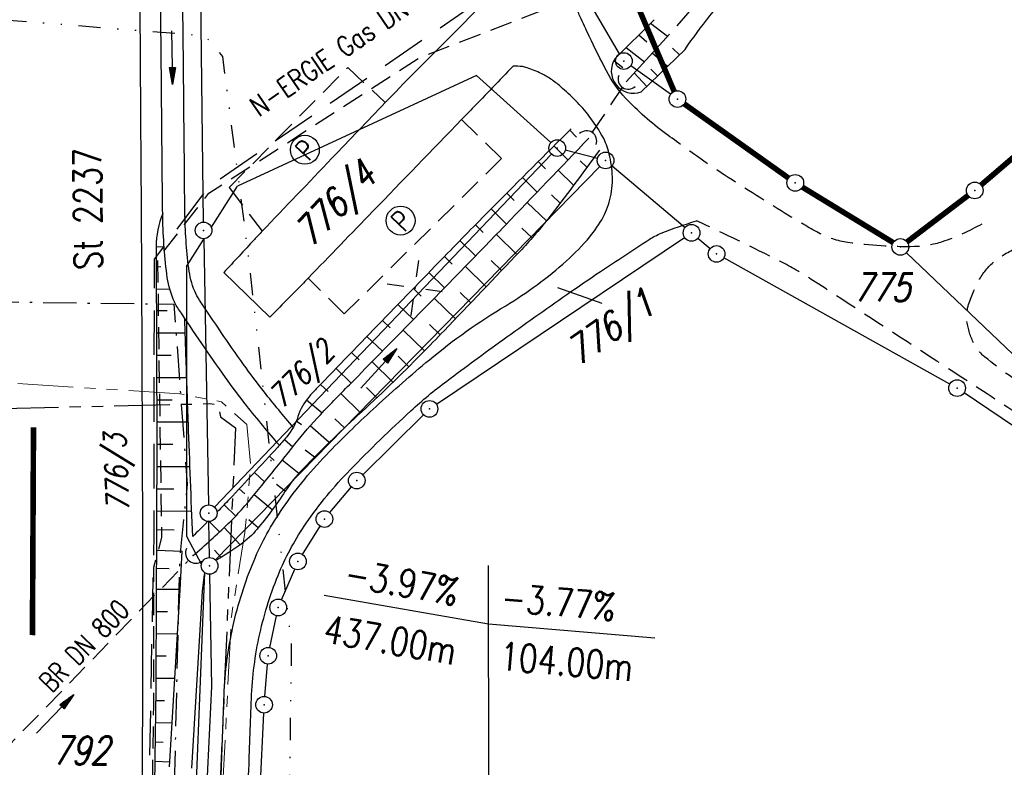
# Model space of a CAD drawing. Extents: x 0 to 1135, y 0 to 594.
# Tile 71 of 153: x 628 to 717, y 420 to 487. Entities that reach past the tile are written whole.
import ezdxf
from ezdxf.enums import TextEntityAlignment as Align

# ---------------------------------------------------------------- set-up
doc = ezdxf.new("R2010")
doc.units = 0
doc.header["$LTSCALE"] = 2
doc.header["$MEASUREMENT"] = 0
for name, pattern in [('AUSGEZOGEN', [0]), ('BAB-FM2', [2.6, 1.5, -0.5, 0.1, -0.5]), ('GEMARKBAB', [3.7, 2, -0.5, 0.1, -0.5, 0.1, -0.5]), ('GESTRICH-X2', [1.5, 1, -0.5]), ('GESTRICHELTX4', [3, 2, -1]), ('GETRENNTX3', [3.25, 1, -0.75, 0, -0.75, 0, -0.75]), ('PHANTOMX2', [5, 2.5, -0.5, 0.5, -0.5, 0.5, -0.5])]:
    doc.linetypes.add(name, pattern=pattern)
doc.layers.get('0').update_dxf_attribs({"color": 8, "linetype": 'AUSGEZOGEN'})
for name, color, linetype in [('BAB_FM', 8, 'BAB-FM2'), ('BOESCHG', 8, 'AUSGEZOGEN'), ('DURCHL', 200, 'GESTRICH-X2'), ('FBRTOP', 8, 'AUSGEZOGEN'), ('FLSTNR', 8, 'AUSGEZOGEN'), ('GASLTG', 8, 'GESTRICHELTX4'), ('GEMARKGRZ', 8, 'GEMARKBAB'), ('GRABEN', 8, 'AUSGEZOGEN'), ('GRENZL', 8, 'AUSGEZOGEN'), ('GRENZL-BAB', 7, 'AUSGEZOGEN'), ('GRENZP', 8, 'AUSGEZOGEN'), ('GRENZP-BAB', 7, 'AUSGEZOGEN'), ('Lichtwellenleiter COLT', 8, 'PHANTOMX2'), ('Lichtwellenleiter GLH', 8, 'PHANTOMX2'), ('MULDE', 8, 'AUSGEZOGEN'), ('NETZ', 250, 'AUSGEZOGEN'), ('NZ', 8, 'AUSGEZOGEN'), ('PFEIL', 200, 'CONTINUOUS'), ('PFEILTOP', 8, 'AUSGEZOGEN'), ('SCHRIFT', 8, 'AUSGEZOGEN'), ('SCHSYMBOL', 200, 'AUSGEZOGEN'), ('STRASSE', 8, 'AUSGEZOGEN'), ('STROMLTG', 8, 'AUSGEZOGEN'), ('Telekom', 8, 'GETRENNTX3'), ('WEG', 8, 'GESTRICH-X2')]:
    doc.layers.add(name, color=color, linetype=linetype)
doc.styles.add('ROMANS', font='romans.shx', dxfattribs={"width": 0.8})

# ---------------------------------------------------------------- blocks, each defined once
blk = doc.blocks.new('IKR')
at = {"color": 0}
for p, q in [((0, 1), (0, 2.5)), ((-2.5, 0), (-1, 0)), ((1, 0), (2.5, 0)), ((0, -2.5), (0, -1))]:
    blk.add_line(p, q, dxfattribs=at)
blk.add_circle((0, 0), 0.05, dxfattribs=at)
blk.add_point((0, 0), dxfattribs=at)
blk = doc.blocks.new('GST')
at = {"color": 0}
blk.add_circle((0, 0), 0.75, dxfattribs=at)
blk.add_point((0, 0), dxfattribs=at)
blk = doc.blocks.new('DL')
at = {"color": 0}
blk.add_arc((-0.311, 0.025), 0.91, 282.5363, 77.4637, dxfattribs=at)
blk.add_point((0.597, 0.003), dxfattribs=at)
blk = doc.blocks.new('40')
at = {"color": 0}
blk.add_arc((0.025, 0.311), 0.91, 192.5363, 347.4637, dxfattribs=at)
blk.add_point((0, 0), dxfattribs=at)
blk = doc.blocks.new('PFEIL2')
at = {"color": 0}
for p, q in [((0.88, 0.002), (-2.401, -0.012)), ((0.881, -0.271), (0.879, 0.276)), ((0.879, 0.276), (2.429, 0.009)), ((0.911, 0.27), (0.879, 0.265)), ((0.965, 0.261), (0.879, 0.246)), ((1.019, 0.252), (0.879, 0.228)), ((1.073, 0.242), (0.879, 0.209)), ((1.127, 0.233), (0.879, 0.191)), ((1.181, 0.224), (0.879, 0.172)), ((1.235, 0.214), (0.879, 0.154)), ((1.289, 0.205), (0.879, 0.135)), ((1.343, 0.196), (0.879, 0.117)), ((1.397, 0.187), (0.879, 0.098)), ((1.451, 0.177), (0.879, 0.08)), ((1.505, 0.168), (0.879, 0.061)), ((1.559, 0.159), (0.88, 0.043)), ((1.613, 0.149), (0.88, 0.024)), ((1.668, 0.14), (0.88, 0.006)), ((1.722, 0.131), (0.88, -0.013)), ((1.776, 0.121), (0.88, -0.031)), ((1.83, 0.112), (0.88, -0.05)), ((1.884, 0.103), (0.88, -0.068)), ((1.938, 0.094), (0.88, -0.087)), ((1.992, 0.084), (0.88, -0.105)), ((2.046, 0.075), (0.88, -0.124)), ((2.1, 0.066), (0.88, -0.142)), ((2.154, 0.056), (0.88, -0.161)), ((2.208, 0.047), (0.88, -0.179)), ((2.262, 0.038), (0.881, -0.198)), ((2.316, 0.029), (0.881, -0.216)), ((2.37, 0.019), (0.881, -0.235)), ((2.424, 0.01), (0.881, -0.253)), ((2.429, 0.009), (0.881, -0.271))]:
    blk.add_line(p, q, dxfattribs=at)

msp = doc.modelspace()

# ---------------------------------------------------------------- linework, layer by layer
at = {"layer": 'BAB_FM', "flags": 128}
msp.add_lwpolyline([(268.568, 373.689), (318.248, 377.79), (333.618, 386.056), (364.449, 414.987), (395.485, 440.913), (416.977, 453.679), (444.507, 460.082), (480.669, 463.655), (527.594, 464.983), (551.45, 463.51), (597.668, 459.069), (604.655, 462.09), (641.91, 461.599), (643.092, 445.425), (642.402, 438.442), (641.673, 407.253), (640.526, 370.812), (688.604, 365.583), (738.597, 361.933), (788.6, 361.145), (865.703, 361.644)], dxfattribs=at)
msp.add_lwpolyline([(268.568, 373.689), (318.248, 377.79), (333.618, 386.056), (364.449, 414.987), (395.485, 440.913), (416.977, 453.679), (444.507, 460.082), (480.669, 463.655), (527.594, 464.983), (551.45, 463.51), (597.668, 459.069), (604.655, 462.09), (641.91, 461.599), (643.092, 445.425), (642.402, 438.442), (641.673, 407.253), (640.526, 370.812), (688.604, 365.583), (738.597, 361.933), (788.6, 361.145), (865.703, 361.644)], dxfattribs=at)
at = {"layer": 'BOESCHG'}
for p, q in [((685.081, 487.172), (681.569, 483.678)), ((685.081, 487.172), (681.569, 483.678)), ((684.773, 486.865), (686.296, 485.691)), ((684.773, 486.865), (686.296, 485.691)), ((683.702, 485.8), (684.435, 485.176)), ((683.702, 485.8), (684.435, 485.176)), ((682.583, 484.687), (684.211, 483.398)), ((682.583, 484.687), (684.211, 483.398)), ((687.865, 484.489), (683.935, 480.686)), ((687.865, 484.489), (683.935, 480.686)), ((687.378, 484.017), (686.736, 484.598)), ((687.378, 484.017), (686.736, 484.598)), ((681.436, 483.539), (682.286, 482.869)), ((681.436, 483.539), (682.286, 482.869)), ((686.28, 482.955), (684.913, 484.17)), ((686.28, 482.955), (684.913, 484.17)), ((685.406, 482.11), (684.786, 482.737)), ((685.406, 482.11), (684.786, 482.737)), ((684.44, 481.175), (683.285, 482.38)), ((684.44, 481.175), (683.285, 482.38)), ((677.495, 477.237), (678.107, 476.622)), ((677.495, 477.237), (678.107, 476.622)), ((676.078, 475.826), (677.337, 474.563)), ((676.078, 475.826), (677.337, 474.563)), ((674.663, 474.413), (675.308, 473.767)), ((674.663, 474.413), (675.308, 473.767)), ((679.048, 473.906), (678.438, 474.49)), ((679.048, 473.906), (678.438, 474.49)), ((673.249, 472.998), (674.571, 471.679)), ((673.249, 472.998), (674.571, 471.679)), ((677.849, 472.283), (676.442, 473.631)), ((677.849, 472.283), (676.442, 473.631)), ((671.837, 471.581), (672.512, 470.91)), ((671.837, 471.581), (672.512, 470.91)), ((676.632, 470.677), (675.845, 471.432)), ((676.632, 470.677), (675.845, 471.432)), ((670.427, 470.163), (671.802, 468.8)), ((670.427, 470.163), (671.802, 468.8)), ((675.397, 469.088), (673.673, 470.745)), ((675.397, 469.088), (673.673, 470.745)), ((669.022, 468.74), (669.72, 468.053)), ((669.022, 468.74), (669.72, 468.053)), ((674.111, 467.548), (673.199, 468.426)), ((674.111, 467.548), (673.199, 468.426)), ((672.753, 466.073), (670.898, 467.864)), ((672.753, 466.073), (670.898, 467.864)), ((640.298, 466.747), (641.021, 466.781)), ((640.298, 466.747), (641.021, 466.781)), ((667.621, 467.312), (669.031, 465.935)), ((667.621, 467.312), (669.031, 465.935)), ((666.226, 465.88), (666.932, 465.193)), ((666.226, 465.88), (666.932, 465.193)), ((640.308, 464.961), (640.723, 464.979)), ((640.308, 464.961), (640.723, 464.979)), ((669.984, 463.168), (668.112, 464.994)), ((669.984, 463.168), (668.112, 464.994)), ((671.369, 464.62), (670.438, 465.523)), ((671.369, 464.62), (670.438, 465.523)), ((664.832, 464.445), (666.241, 463.077)), ((664.832, 464.445), (666.241, 463.077)), ((640.319, 462.957), (641.531, 462.969)), ((640.319, 462.957), (641.531, 462.969)), ((663.44, 463.01), (664.142, 462.329)), ((663.44, 463.01), (664.142, 462.329)), ((668.6, 461.72), (667.658, 462.641)), ((668.6, 461.72), (667.658, 462.641)), ((662.047, 461.574), (663.445, 460.219)), ((662.047, 461.574), (663.445, 460.219)), ((667.217, 460.274), (665.317, 462.133)), ((667.217, 460.274), (665.317, 462.133)), ((640.327, 461.025), (641.302, 461.03)), ((640.327, 461.025), (641.302, 461.03)), ((660.656, 460.137), (661.351, 459.464)), ((660.656, 460.137), (661.351, 459.464)), ((665.832, 458.83), (664.875, 459.767)), ((665.832, 458.83), (664.875, 459.767)), ((640.335, 459.005), (642.92, 459.014)), ((640.335, 459.005), (642.92, 459.014)), ((659.264, 458.701), (660.646, 457.363)), ((659.264, 458.701), (660.646, 457.363)), ((664.437, 457.395), (662.519, 459.274)), ((664.437, 457.395), (662.519, 459.274)), ((640.342, 457.005), (641.664, 457.009)), ((640.342, 457.005), (641.664, 457.009)), ((657.874, 457.263), (658.56, 456.599)), ((657.874, 457.263), (658.56, 456.599)), ((663.027, 455.975), (662.073, 456.911)), ((663.027, 455.975), (662.073, 456.911)), ((661.599, 454.573), (659.718, 456.418)), ((661.599, 454.573), (659.718, 456.418)), ((656.484, 455.825), (657.845, 454.509)), ((656.484, 455.825), (657.845, 454.509)), ((640.347, 455.005), (643.056, 455.012)), ((640.347, 455.005), (643.056, 455.012)), ((655.094, 454.387), (655.771, 453.733)), ((655.094, 454.387), (655.771, 453.733)), ((658.695, 451.828), (656.917, 453.563)), ((658.695, 451.828), (656.917, 453.563)), ((660.153, 453.188), (659.235, 454.09)), ((660.153, 453.188), (659.235, 454.09)), ((640.352, 453.005), (641.739, 453.008)), ((640.352, 453.005), (641.739, 453.008)), ((653.84, 453.01), (655.241, 451.833)), ((653.84, 453.01), (655.241, 451.833)), ((640.356, 451.005), (643.199, 451.008)), ((640.356, 451.005), (643.199, 451.008)), ((652.908, 451.1), (653.39, 450.779)), ((652.908, 451.1), (653.39, 450.779)), ((655.864, 449.156), (654.157, 450.668)), ((655.864, 449.156), (654.157, 450.668)), ((657.237, 450.474), (656.38, 451.3)), ((657.237, 450.474), (656.38, 451.3)), ((640.357, 449.005), (641.815, 449.004)), ((640.357, 449.005), (641.815, 449.004)), ((651.836, 449.424), (652.599, 448.771)), ((651.836, 449.424), (652.599, 448.771)), ((654.533, 447.837), (653.705, 448.484)), ((654.533, 447.837), (653.705, 448.484)), ((650.495, 447.94), (650.915, 447.554)), ((650.495, 447.94), (650.915, 447.554)), ((653.126, 446.379), (651.643, 447.557)), ((653.126, 446.379), (651.643, 447.557)), ((640.355, 447.005), (643.347, 447)), ((640.355, 447.005), (643.347, 447)), ((649.138, 446.471), (650.07, 445.608)), ((649.138, 446.471), (650.07, 445.608)), ((651.897, 444.77), (651.143, 445.385)), ((651.897, 444.77), (651.143, 445.385)), ((640.351, 445.005), (641.887, 445)), ((640.351, 445.005), (641.887, 445)), ((647.776, 445.006), (648.281, 444.535)), ((647.776, 445.006), (648.281, 444.535)), ((650.739, 443.098), (649.115, 444.458)), ((650.739, 443.098), (649.115, 444.458)), ((640.344, 443.005), (643.502, 442.991)), ((640.344, 443.005), (643.502, 442.991)), ((646.408, 443.548), (647.462, 442.539)), ((646.408, 443.548), (647.462, 442.539)), ((645.008, 442.119), (646.006, 441.128)), ((645.008, 442.119), (646.006, 441.128)), ((649.473, 441.475), (648.647, 442.205)), ((649.473, 441.475), (648.647, 442.205)), ((640.337, 441.348), (641.936, 441.32)), ((640.337, 441.348), (641.936, 441.32)), ((647.867, 439.968), (646.415, 441.512)), ((647.867, 439.968), (646.415, 441.512)), ((640.329, 439.476), (642.654, 439.398)), ((640.329, 439.476), (642.654, 439.398)), ((646.142, 438.832), (645.543, 439.494)), ((646.142, 438.832), (645.543, 439.494)), ((640.322, 437.852), (641.469, 437.828)), ((640.322, 437.852), (641.469, 437.828)), ((640.313, 435.975), (642.468, 435.965)), ((640.313, 435.975), (642.468, 435.965)), ((640.304, 433.975), (641.326, 433.97)), ((640.304, 433.975), (641.326, 433.97)), ((640.295, 431.975), (642.227, 431.966)), ((640.295, 431.975), (642.227, 431.966)), ((640.286, 429.975), (641.196, 429.971)), ((640.286, 429.975), (641.196, 429.971)), ((640.277, 427.975), (641.986, 427.965)), ((640.277, 427.975), (641.986, 427.965)), ((640.261, 425.975), (641.063, 425.967)), ((640.261, 425.975), (641.063, 425.967)), ((640.236, 423.975), (641.744, 423.953)), ((640.236, 423.975), (641.744, 423.953)), ((640.212, 422.241), (640.923, 422.208)), ((640.212, 422.241), (640.923, 422.208)), ((640.187, 420.513), (641.533, 420.46)), ((640.187, 420.513), (641.533, 420.46))]:
    msp.add_line(p, q, dxfattribs=at)
for points in [[(572.212, 351.814, 0.000002), (566.958, 351.798, 0.000356), (566.746, 351.798, 0.000312), (551.073, 351.72, -0.000252), (531.623, 351.621, -0.000033), (528.26, 351.605, -0.000054), (526.188, 351.596, -0.000954), (524.59, 351.593, -0.000172), (515.717, 351.592, -0.001167)], [(572.212, 351.814, 0.000002), (566.958, 351.798, 0.000356), (566.746, 351.798, 0.000312), (551.073, 351.72, -0.000252), (531.623, 351.621, -0.000033), (528.26, 351.605, -0.000054), (526.188, 351.596, -0.000954), (524.59, 351.593, -0.000172), (515.717, 351.592, -0.001167)], [(687.865, 484.489, -0.042401), (692.586, 490.332, 0.076093), (695.846, 495.207, 0.045987), (698.612, 502.891, 0.048909)], [(677.627, 477.367, 0.00164), (670.678, 470.414, 0.00271), (666.509, 466.17, 0.000797), (654.707, 453.985, 0.013559), (654.034, 453.249, 0.101579), (653.058, 451.509, -0.097035), (652.054, 449.679, -0.011795), (651.207, 448.713, -0.002387), (646.892, 444.058, -0.005957), (645.829, 442.949, -0.003307)], [(677.627, 477.367, 0.00164), (670.678, 470.414, 0.00271), (666.509, 466.17, 0.000797), (654.707, 453.985, 0.013559), (654.034, 453.249, 0.101579), (653.058, 451.509, -0.097035), (652.054, 449.679, -0.011795), (651.207, 448.713, -0.002387), (646.892, 444.058, -0.005957), (645.829, 442.949, -0.003307)], [(680.16, 475.451, -0.011768), (675.523, 469.248, -0.023767), (673.013, 466.346, -0.000955), (666.193, 459.206, -0.003296), (664.198, 457.153, -0.012707), (658.426, 451.58, 0.014872), (653.514, 446.797, 0.04794), (651.892, 444.762, -0.029508), (649.383, 441.367, -0.063542), (647.911, 439.999, -0.023226), (645.771, 438.612)], [(680.16, 475.451, -0.011768), (675.523, 469.248, -0.023767), (673.013, 466.346, -0.000955), (666.193, 459.206, -0.003296), (664.198, 457.153, -0.012707), (658.426, 451.58, 0.014872), (653.514, 446.797, 0.04794), (651.892, 444.762, -0.029508), (649.383, 441.367, -0.063542), (647.911, 439.999, -0.023226), (645.771, 438.612)], [(640.298, 466.747, -0.000986), (640.355, 451.997, -0.001577), (640.344, 442.779, -0.000003), (640.327, 439.005, -0.000111)], [(640.298, 466.747, -0.000986), (640.355, 451.997, -0.001577), (640.344, 442.779, -0.000003), (640.327, 439.005, -0.000111)], [(643.593, 440.706, -0.000471), (643.394, 445.775, -0.000471), (643.205, 450.845, -0.000537), (643, 456.624, -0.000344), (642.876, 460.32)], [(643.593, 440.706, -0.000471), (643.394, 445.775, -0.000471), (643.205, 450.845, -0.000537), (643, 456.624, -0.000344), (642.876, 460.32)], [(644.891, 442, -0.001967), (643.593, 440.706)], [(644.891, 442, -0.001967), (643.593, 440.706)], [(640.327, 439.005, -0.000007), (640.284, 429.331, -0.000111), (640.278, 428.16, -0.002394), (640.24, 424.164, -0.000035), (640.179, 419.975, -0.013034)], [(640.327, 439.005, -0.000007), (640.284, 429.331, -0.000111), (640.278, 428.16, -0.002394), (640.24, 424.164, -0.000035), (640.179, 419.975, -0.013034)], [(640.179, 419.975, -0.000249), (639.733, 390.482, -0.013034), (639.557, 386.271, -0.004192), (638.561, 373.207)], [(640.179, 419.975, -0.000249), (639.733, 390.482, -0.013034), (639.557, 386.271, -0.004192), (638.561, 373.207)]]:
    msp.add_lwpolyline(points, format="xyb", dxfattribs=at)
for centre, radius, start, end in [((683.237, 482.566), 2.005, 146.32882, 290.35393), ((683.237, 482.566), 2.005, 146.32882, 290.35393), ((648.509, 466.691), 8.211, 158.06623, 179.6106), ((648.509, 466.691), 8.211, 158.06623, 179.6106)]:
    msp.add_arc(centre, radius, start, end, dxfattribs=at)
at = {"layer": 'DURCHL'}
for p, q in [((679.525, 477.03), (682.248, 481.077)), ((679.525, 477.03), (682.248, 481.077)), ((617.879, 412.464), (643.123, 438.458))]:
    msp.add_line(p, q, dxfattribs=at)
at = {"layer": 'FBRTOP', "flags": 128}
msp.add_lwpolyline([(638.626, 511.879, -0.000337), (638.769, 497.491, -0.000681), (638.825, 490.369, -0.000002), (638.967, 468.469, -0.000234), (638.968, 468.314, -0.00036), (638.988, 464.354, -0.000081), (639.057, 446.819, -0.000994), (639.081, 433.649, -0.001015), (639.053, 420.758, -0.004978), (638.91, 410.678, -0.003726), (638.485, 397.213, -0.002107), (638.359, 394.311, -0.00034), (637.492, 376.319, -0.009597), (636.981, 368.82, 0.016893), (636.753, 364.556, 0.098892), (636.786, 364.373, 0.012823), (637.34, 363.063)], format="xyb", dxfattribs=at)
msp.add_lwpolyline([(638.626, 511.879, -0.000337), (638.769, 497.491, -0.000681), (638.825, 490.369, -0.000002), (638.967, 468.469, -0.000234), (638.968, 468.314, -0.00036), (638.988, 464.354, -0.000081), (639.057, 446.819, -0.000994), (639.081, 433.649, -0.001015), (639.053, 420.758, -0.004978), (638.91, 410.678, -0.003726), (638.485, 397.213, -0.002107), (638.359, 394.311, -0.00034), (637.492, 376.319, -0.009597), (636.981, 368.82, 0.016893), (636.753, 364.556, 0.098892), (636.786, 364.373, 0.012823), (637.34, 363.063)], format="xyb", dxfattribs=at)
at = {"layer": 'FLSTNR'}
msp.add_line((680.407, 461.644), (676.43, 463.054), dxfattribs=at)
msp.add_line((680.407, 461.644), (676.43, 463.054), dxfattribs=at)
at = {"layer": 'GASLTG', "flags": 128}
msp.add_lwpolyline([(663.633, 533.018), (670.363, 510.009), (673.851, 492.224), (672.519, 491.01), (644.951, 472.086), (640.122, 465.64), (640.094, 440.952), (639.283, 399.317), (637.859, 369.573), (643.924, 368.629), (655.256, 366.151), (655.381, 303.246), (657.529, 226.984), (665.731, 181.358), (678.119, 139.124)], dxfattribs=at)
msp.add_lwpolyline([(663.633, 533.018), (670.363, 510.009), (673.851, 492.224), (672.519, 491.01), (644.951, 472.086), (640.122, 465.64), (640.094, 440.952), (639.283, 399.317), (637.859, 369.573), (643.924, 368.629), (655.256, 366.151), (655.381, 303.246), (657.529, 226.984), (665.731, 181.358), (678.119, 139.124)], dxfattribs=at)
at = {"layer": 'GEMARKGRZ', "const_width": 0.5, "flags": 128}
msp.add_lwpolyline([(629.181, 431.838), (629.278, 450.532)], dxfattribs=at)
msp.add_lwpolyline([(629.181, 431.838), (629.278, 450.532)], dxfattribs=at)
at = {"layer": 'GRABEN'}
msp.add_line((686.464, 485.875), (682.564, 481.586), dxfattribs=at)
msp.add_line((686.464, 485.875), (682.564, 481.586), dxfattribs=at)
at = {"layer": 'GRABEN', "flags": 128}
msp.add_lwpolyline([(643.635, 438.99, 0.010337), (646.793, 441.867, 0.025673), (647.979, 443.115, 0.012263), (652.792, 449.019, -0.026755), (655.077, 451.662, -0.002512), (657.874, 454.538, 0.000713), (667.764, 464.635, 0.001768), (671.688, 468.681, 0.000917), (679.209, 476.52)], format="xyb", dxfattribs=at)
msp.add_lwpolyline([(643.635, 438.99, 0.010337), (646.793, 441.867, 0.025673), (647.979, 443.115, 0.012263), (652.792, 449.019, -0.026755), (655.077, 451.662, -0.002512), (657.874, 454.538, 0.000713), (667.764, 464.635, 0.001768), (671.688, 468.681, 0.000917), (679.209, 476.52)], format="xyb", dxfattribs=at)
at = {"layer": 'GRENZL'}
for p, q in [((644.566, 468.982), (643.342, 571.83)), ((644.566, 468.982), (643.342, 571.83)), ((686.889, 480.726), (664.787, 532.429)), ((681.986, 484.103), (674.664, 496.531)), ((681.986, 484.103), (674.664, 496.531)), ((686.573, 480.471), (682.978, 483.023)), ((686.573, 480.471), (682.978, 483.023)), ((669.121, 482.143), (647.614, 472.215)), ((669.121, 482.143), (647.614, 472.215)), ((675.811, 476.133), (669.121, 482.143)), ((675.811, 476.133), (669.121, 482.143)), ((697.17, 472.938), (687.796, 479.602)), ((714.486, 472.31), (720.979, 477.867)), ((645.547, 443.349), (675.851, 475.089)), ((645.547, 443.349), (675.851, 475.089)), ((679.999, 474.704), (677.095, 475.446)), ((679.999, 474.704), (677.095, 475.446)), ((645.639, 438.604), (680.201, 473.982)), ((645.639, 438.604), (680.201, 473.982)), ((681.299, 474.035), (687.875, 468.493)), ((681.299, 474.035), (687.875, 468.493)), ((645.271, 468.511), (647.614, 472.215)), ((645.271, 468.511), (647.614, 472.215)), ((706.586, 467.131), (698.422, 472.113)), ((707.823, 467.194), (713.318, 471.368)), ((665.505, 452.6), (687.826, 467.592)), ((665.505, 452.6), (687.826, 467.592)), ((689.022, 467.527), (690.13, 466.597)), ((689.022, 467.527), (690.13, 466.597)), ((643.034, 464.986), (644.594, 467.441)), ((643.034, 464.986), (644.594, 467.441)), ((644.594, 467.441), (644.621, 467.483)), ((644.594, 467.441), (644.621, 467.483)), ((644.594, 467.441), (645.016, 443.556)), ((644.594, 467.441), (645.016, 443.556)), ((711.68, 454.413), (691.359, 465.749)), ((711.68, 454.413), (691.359, 465.749)), ((718.737, 455.752), (707.769, 466.223)), ((718.737, 455.752), (707.769, 466.223)), ((643.034, 464.986), (643.037, 440.727)), ((643.034, 464.986), (643.037, 440.727)), ((739.126, 435.886), (712.955, 453.627)), ((739.126, 435.886), (712.955, 453.627)), ((658.877, 446.263), (664.348, 451.655)), ((658.877, 446.263), (664.348, 451.655)), ((655.921, 442.854), (657.86, 445.162)), ((655.921, 442.854), (657.86, 445.162)), ((645.101, 438.817), (645.043, 442.057)), ((645.101, 438.817), (645.043, 442.057)), ((653.457, 439.102), (655.042, 441.643)), ((653.457, 439.102), (655.042, 441.643)), ((643.037, 440.727), (644.373, 438.177)), ((643.037, 440.727), (644.373, 438.177)), ((644.661, 437.47), (643.134, 399.61)), ((644.661, 437.47), (643.134, 399.61)), ((651.577, 435.014), (652.764, 437.777)), ((651.577, 435.014), (652.764, 437.777)), ((645.304, 427.223), (645.128, 437.318)), ((645.304, 427.223), (645.128, 437.318)), ((650.535, 430.722), (651.128, 433.59)), ((650.535, 430.722), (651.128, 433.59)), ((650.074, 426.334), (650.32, 429.24)), ((650.074, 426.334), (650.32, 429.24)), ((642.859, 375.011), (645.304, 427.223)), ((642.859, 375.011), (645.304, 427.223)), ((647.468, 370.838), (649.976, 424.837)), ((647.468, 370.838), (649.976, 424.837))]:
    msp.add_line(p, q, dxfattribs=at)
at = {"layer": 'GRENZL-BAB', "const_width": 0.5}
for points in [[(686.889, 480.726), (664.787, 532.429)], [(697.17, 472.938), (687.796, 479.602)], [(714.486, 472.31), (720.979, 477.867)], [(706.586, 467.131), (698.422, 472.113)], [(707.823, 467.194), (713.318, 471.368)]]:
    msp.add_lwpolyline(points, dxfattribs=at)
at = {"layer": 'Lichtwellenleiter COLT', "lineweight": 0, "flags": 128}
msp.add_lwpolyline([(770.806, 357.571), (740.024, 357.556), (713.432, 359.843), (697.767, 360.983), (680.94, 362.977), (661.047, 367.845), (650.764, 370.471), (646.048, 375.751), (645.417, 381.625), (645.848, 409.309), (647.071, 433.531), (648.29, 441.058), (648.802, 447.019), (648.465, 450.769), (646.17, 452.816), (642.435, 453.543), (591.673, 456.754)], dxfattribs=at)
msp.add_lwpolyline([(770.806, 357.571), (740.024, 357.556), (713.432, 359.843), (697.767, 360.983), (680.94, 362.977), (661.047, 367.845), (650.764, 370.471), (646.048, 375.751), (645.417, 381.625), (645.848, 409.309), (647.071, 433.531), (648.29, 441.058), (648.802, 447.019), (648.465, 450.769), (646.17, 452.816), (642.435, 453.543), (591.673, 456.754)], dxfattribs=at)
at = {"layer": 'Lichtwellenleiter GLH', "flags": 128}
for points in [[(586.824, 456.296), (612.708, 454.554), (624.647, 452.175), (645.145, 452.656), (645.542, 452.614), (645.857, 452.55), (646.103, 451.46)], [(586.824, 456.296), (612.708, 454.554), (624.647, 452.175), (645.145, 452.656), (645.542, 452.614), (645.857, 452.55), (646.103, 451.46)], [(646.103, 451.46), (647.438, 450.471), (645.318, 401.176), (644.952, 375.367), (645.993, 373.156), (702.781, 360.479), (735.237, 357.444), (735.509, 357.467), (757.97, 357.333), (786.599, 357.587), (808.415, 357.711), (823.417, 359.371), (836.068, 359.637), (869.76, 359.713), (899.104, 361.372), (932.557, 362.443), (950, 364.44)], [(646.103, 451.46), (647.438, 450.471), (645.318, 401.176), (644.952, 375.367), (645.993, 373.156), (702.781, 360.479), (735.237, 357.444), (735.509, 357.467), (757.97, 357.333), (786.599, 357.587), (808.415, 357.711), (823.417, 359.371), (836.068, 359.637), (869.76, 359.713), (899.104, 361.372), (932.557, 362.443), (950, 364.44)]]:
    msp.add_lwpolyline(points, dxfattribs=at)
at = {"layer": 'MULDE'}
for points in [[(651.392, 448.916, -0.010169), (648.438, 452.484, -0.013757), (646.544, 455.008, -0.006872), (642.313, 461.161, -0.051406), (641.845, 462.046, -0.065072), (641.267, 464.281, -0.027408), (640.893, 469.729, -0.001313), (640.86, 472.739, 0.000359), (640.759, 483.751, 0.002258), (640.461, 504.425, 0.001796), (639.875, 530.419)], [(651.392, 448.916, -0.010169), (648.438, 452.484, -0.013757), (646.544, 455.008, -0.006872), (642.313, 461.161, -0.051406), (641.845, 462.046, -0.065072), (641.267, 464.281, -0.027408), (640.893, 469.729, -0.001313), (640.86, 472.739, 0.000359), (640.759, 483.751, 0.002258), (640.461, 504.425, 0.001796), (639.875, 530.419)], [(652.638, 450.532, -0.009353), (650.045, 453.674, -0.014016), (648.162, 456.187, -0.006612), (644.191, 461.967, -0.051726), (643.772, 462.762, -0.064751), (643.238, 464.831, -0.027335), (642.892, 469.862, -0.001395), (642.859, 472.761, 0.000367), (642.758, 483.779, 0.002259), (642.46, 504.475, 0.001799), (641.875, 530.456)], [(652.638, 450.532, -0.009353), (650.045, 453.674, -0.014016), (648.162, 456.187, -0.006612), (644.191, 461.967, -0.051726), (643.772, 462.762, -0.064751), (643.238, 464.831, -0.027335), (642.892, 469.862, -0.001395), (642.859, 472.761, 0.000367), (642.758, 483.779, 0.002259), (642.46, 504.475, 0.001799), (641.875, 530.456)]]:
    msp.add_lwpolyline(points, format="xyb", dxfattribs=at)
at = {"layer": 'MULDE', "flags": 128}
msp.add_lwpolyline([(641.505, 420.001), (642.465, 435.903), (642.654, 439.398)], dxfattribs=at)
msp.add_lwpolyline([(641.505, 420.001), (642.465, 435.903), (642.654, 439.398)], dxfattribs=at)
at = {"layer": 'MULDE'}
msp.add_lwpolyline([(643.502, 419.881), (644.461, 435.788), (644.644, 437.299)], dxfattribs=at)
msp.add_lwpolyline([(643.502, 419.881), (644.461, 435.788), (644.644, 437.299)], dxfattribs=at)
at = {"layer": 'NZ'}
for p, q in [((670.296, 390.762), (670.189, 438.114)), ((670.296, 390.762), (670.189, 438.114)), ((655.423, 435.432), (670.201, 432.861)), ((655.423, 435.432), (670.201, 432.861)), ((670.201, 432.861), (685.147, 431.587)), ((670.201, 432.861), (685.147, 431.587))]:
    msp.add_line(p, q, dxfattribs=at)
at = {"layer": 'SCHRIFT'}
for centre in [(653.678, 475.475), (653.678, 475.475), (662.29, 469.108), (662.29, 469.108)]:
    msp.add_circle(centre, 1.301, dxfattribs=at)
at = {"layer": 'STRASSE', "flags": 128}
for points in [[(686.114, 476.947, -0.044857), (682.521, 480.12, -0.072155), (680.799, 482.564, -0.004404), (679.254, 485.677, -0.007687), (678.411, 487.482, -0.014264), (677.996, 488.484, -0.007862), (677.324, 490.334)], [(686.114, 476.947, -0.044857), (682.521, 480.12, -0.072155), (680.799, 482.564, -0.004404), (679.254, 485.677, -0.007687), (678.411, 487.482, -0.014264), (677.996, 488.484, -0.007862), (677.324, 490.334)], [(672.396, 482.999, -0.000192), (668.719, 479.174, -0.000749), (667.773, 478.192, -0.000016), (659.8, 469.955, -0.000022), (653.976, 463.937, -0.001767), (653.401, 463.348, -0.000355), (650.532, 460.43)], [(672.396, 482.999, -0.000192), (668.719, 479.174, -0.000749), (667.773, 478.192, -0.000016), (659.8, 469.955, -0.000022), (653.976, 463.937, -0.001767), (653.401, 463.348, -0.000355), (650.532, 460.43)]]:
    msp.add_lwpolyline(points, format="xyb", dxfattribs=at)
at = {"layer": 'STRASSE'}
for points in [[(670.048, 489.031, -0.009223), (666.151, 485.039, 0.00688), (660.902, 479.713, 0.0002), (656.11, 474.71, 0.000153), (649.832, 468.147, 0.003855), (649.137, 467.409, 0.000964), (646.385, 464.429)], [(670.048, 489.031, -0.009223), (666.151, 485.039, 0.00688), (660.902, 479.713, 0.0002), (656.11, 474.71, 0.000153), (649.832, 468.147, 0.003855), (649.137, 467.409, 0.000964), (646.385, 464.429)], [(645.359, 399.277, 0.000227), (646.007, 415.112, 0.001834), (646.183, 419.877, -0.00133), (646.418, 426.446, -0.04505), (647.213, 432.601, -0.044762), (649.106, 438.554, -0.052136), (651.668, 443.224, -0.041971), (655.874, 448.324, -0.013478), (660.08, 452.404, -0.012399), (664.875, 456.597, -0.038754), (671.736, 461.457, 0.048081), (677.197, 465.479, 0.035732), (679.295, 467.649, 0.050253), (680.502, 469.427, 0.071839), (681.172, 471.248, 0.068015), (681.323, 473.291, 0.050519), (680.982, 475.357, 0.066448), (680.366, 476.828, 0.030469), (679.254, 478.487, 0.032768), (678.033, 479.887, 0.017903), (676.68, 481.154, 0.029591), (675.791, 481.84, 0.038141), (674.936, 482.332, 0.027379), (673.667, 482.855, 0.055967), (673.237, 482.953, 0.02921), (672.396, 482.999)], [(645.359, 399.277, 0.000227), (646.007, 415.112, 0.001834), (646.183, 419.877, -0.00133), (646.418, 426.446, -0.04505), (647.213, 432.601, -0.044762), (649.106, 438.554, -0.052136), (651.668, 443.224, -0.041971), (655.874, 448.324, -0.013478), (660.08, 452.404, -0.012399), (664.875, 456.597, -0.038754), (671.736, 461.457, 0.048081), (677.197, 465.479, 0.035732), (679.295, 467.649, 0.050253), (680.502, 469.427, 0.071839), (681.172, 471.248, 0.068015), (681.323, 473.291, 0.050519), (680.982, 475.357, 0.066448), (680.366, 476.828, 0.030469), (679.254, 478.487, 0.032768), (678.033, 479.887, 0.017903), (676.68, 481.154, 0.029591), (675.791, 481.84, 0.038141), (674.936, 482.332, 0.027379), (673.667, 482.855, 0.055967), (673.237, 482.953, 0.02921), (672.396, 482.999)], [(647.69, 395.934, 0.00025), (648.47, 415.016, 0.001817), (648.645, 419.772, -0.001359), (648.873, 426.132, -0.045027), (649.624, 431.948, -0.044934), (651.408, 437.547, -0.051964), (653.801, 441.909, -0.041653), (657.744, 446.695, -0.013796), (663.21, 452.005, -0.02509), (666.435, 454.684, -0.004603), (671.489, 458.398, -0.004103), (677.231, 462.466, -0.00486), (680.268, 464.536, -0.003421), (684.63, 467.406, -0.049497), (685.717, 467.966, -0.017944), (688.888, 469.092)], [(647.69, 395.934, 0.00025), (648.47, 415.016, 0.001817), (648.645, 419.772, -0.001359), (648.873, 426.132, -0.045027), (649.624, 431.948, -0.044934), (651.408, 437.547, -0.051964), (653.801, 441.909, -0.041653), (657.744, 446.695, -0.013796), (663.21, 452.005, -0.02509), (666.435, 454.684, -0.004603), (671.489, 458.398, -0.004103), (677.231, 462.466, -0.00486), (680.268, 464.536, -0.003421), (684.63, 467.406, -0.049497), (685.717, 467.966, -0.017944), (688.888, 469.092)]]:
    msp.add_lwpolyline(points, format="xyb", dxfattribs=at)
at = {"layer": 'STRASSE', "flags": 128}
msp.add_lwpolyline([(650.532, 460.43), (646.385, 464.429)], dxfattribs=at)
msp.add_lwpolyline([(650.532, 460.43), (646.385, 464.429)], dxfattribs=at)
at = {"layer": 'STROMLTG', "linetype": 'GESTRICH-X2', "flags": 128}
msp.add_lwpolyline([(681.814, 79.229), (675.859, 93.267), (665.734, 118.439), (660.467, 131.365), (672.993, 135.452), (664.307, 158.576), (657.151, 179.76), (655.183, 186.986), (651.163, 201.339), (645.176, 234.99), (641.656, 262.23), (639.116, 284.065), (636.951, 302.786), (634.064, 305.622), (634.094, 357.906), (636.686, 360.127), (637.871, 362.865), (639.647, 394.368), (640.091, 425.418), (640.087, 437.963), (640.827, 440.628), (640.457, 465.646), (645.048, 471.567), (664.007, 483.78), (675.929, 488.369), (675.81, 492.928), (674.551, 496.851), (663.443, 532.972), (663.137, 534.813), (662.966, 537.451), (658.405, 576.211), (656.468, 582.288)], dxfattribs=at)
msp.add_lwpolyline([(681.814, 79.229), (675.859, 93.267), (665.734, 118.439), (660.467, 131.365), (672.993, 135.452), (664.307, 158.576), (657.151, 179.76), (655.183, 186.986), (651.163, 201.339), (645.176, 234.99), (641.656, 262.23), (639.116, 284.065), (636.951, 302.786), (634.064, 305.622), (634.094, 357.906), (636.686, 360.127), (637.871, 362.865), (639.647, 394.368), (640.091, 425.418), (640.087, 437.963), (640.827, 440.628), (640.457, 465.646), (645.048, 471.567), (664.007, 483.78), (675.929, 488.369), (675.81, 492.928), (674.551, 496.851), (663.443, 532.972), (663.137, 534.813), (662.966, 537.451), (658.405, 576.211), (656.468, 582.288)], dxfattribs=at)
at = {"layer": 'Telekom', "flags": 128}
msp.add_lwpolyline([(950, 368.475), (935.9, 369.505), (908.942, 367.923), (878.268, 366.137), (867.395, 366.221), (773.643, 364.249), (739.321, 365.713), (688.077, 369.328), (648.025, 369.874), (652.033, 397.851), (652.492, 430.84), (648.707, 465.178), (646.298, 483.869), (644.728, 485.702), (625.056, 487.269), (625.89, 508.797), (625.538, 544.666)], dxfattribs=at)
msp.add_lwpolyline([(950, 368.475), (935.9, 369.505), (908.942, 367.923), (878.268, 366.137), (867.395, 366.221), (773.643, 364.249), (739.321, 365.713), (688.077, 369.328), (648.025, 369.874), (652.033, 397.851), (652.492, 430.84), (648.707, 465.178), (646.298, 483.869), (644.728, 485.702), (625.056, 487.269), (625.89, 508.797), (625.538, 544.666)], dxfattribs=at)
at = {"layer": 'WEG'}
for p, q in [((646.882, 472.09), (657.541, 482.883)), ((646.882, 472.09), (657.541, 482.883)), ((657.541, 482.883), (660.902, 479.713)), ((657.541, 482.883), (660.902, 479.713)), ((646.882, 472.09), (649.832, 468.147)), ((646.882, 472.09), (649.832, 468.147))]:
    msp.add_line(p, q, dxfattribs=at)
msp.add_lwpolyline([(667.773, 478.192), (671.373, 474.689), (657.219, 460.716), (653.976, 463.937)], dxfattribs=at)
msp.add_lwpolyline([(667.773, 478.192), (671.373, 474.689), (657.219, 460.716), (653.976, 463.937)], dxfattribs=at)
at = {"layer": 'WEG', "flags": 128}
for points in [[(714.552, 468.803, -0.049342), (710.986, 467.201, -0.076312), (708.487, 466.769, -0.040657), (702.508, 467.141, -0.088142), (699.869, 468.014, -0.013955), (697.252, 469.523, -0.006062), (691.372, 473.235, -0.009874), (689.306, 474.633, -0.00625), (686.114, 476.947)], [(714.552, 468.803, -0.049342), (710.986, 467.201, -0.076312), (708.487, 466.769, -0.040657), (702.508, 467.141, -0.088142), (699.869, 468.014, -0.013955), (697.252, 469.523, -0.006062), (691.372, 473.235, -0.009874), (689.306, 474.633, -0.00625), (686.114, 476.947)], [(950, 366.584, 0.008127), (948.724, 366.568, 0.030605), (935.942, 365.421, -0.027389), (921.669, 364.047, -0.004705), (899.908, 363.355, 0.005077), (879.739, 362.699, 0.010202), (866.135, 361.84, -0.011134), (853.668, 361.075, -0.03961), (845.254, 361.414, -0.077405), (841.087, 362.585, -0.031198), (837.854, 364.312, -0.021591), (833.474, 367.285, -0.008054), (824.096, 374.498, 0.005969), (811.484, 384.282, 0.004715), (750.154, 429.794, 0.012935), (727.222, 445.588, 0.000045), (720.98, 449.652, -0.000047), (715.028, 453.528, -0.000095), (709.849, 456.902, 0.000046), (699.222, 463.827, 0.026567), (696.451, 465.43, 0.010116), (688.888, 469.092)], [(950, 366.584, 0.008127), (948.724, 366.568, 0.030605), (935.942, 365.421, -0.027389), (921.669, 364.047, -0.004705), (899.908, 363.355, 0.005077), (879.739, 362.699, 0.010202), (866.135, 361.84, -0.011134), (853.668, 361.075, -0.03961), (845.254, 361.414, -0.077405), (841.087, 362.585, -0.031198), (837.854, 364.312, -0.021591), (833.474, 367.285, -0.008054), (824.096, 374.498, 0.005969), (811.484, 384.282, 0.004715), (750.154, 429.794, 0.012935), (727.222, 445.588, 0.000045), (720.98, 449.652, -0.000047), (715.028, 453.528, -0.000095), (709.849, 456.902, 0.000046), (699.222, 463.827, 0.026567), (696.451, 465.43, 0.010116), (688.888, 469.092)], [(950, 369.108, 0.007172), (948.828, 369.089, 0.029886), (935.81, 367.913, -0.027193), (921.513, 366.543, -0.004679), (899.703, 365.851, 0.005082), (879.622, 365.196, 0.010316), (865.952, 364.329, -0.01155), (853.74, 363.585, -0.039319), (845.811, 363.908, -0.077764), (841.931, 365.001, -0.030841), (838.972, 366.586, -0.021039), (834.899, 369.344, -0.009677), (824.713, 377.194, 0.008407), (813.013, 386.26, 0.003828), (784.881, 406.976, 0.001931), (728.642, 447.398, 0.014628), (719.357, 453.616, -0.029276), (714.808, 456.859, -0.107618), (713.836, 458.065, -0.080311), (713.218, 460.037, -0.108729), (713.318, 461.404, -0.05565), (714.354, 463.85, -0.098678), (715.797, 465.533, -0.084058), (718.079, 466.772)], [(950, 369.108, 0.007172), (948.828, 369.089, 0.029886), (935.81, 367.913, -0.027193), (921.513, 366.543, -0.004679), (899.703, 365.851, 0.005082), (879.622, 365.196, 0.010316), (865.952, 364.329, -0.01155), (853.74, 363.585, -0.039319), (845.811, 363.908, -0.077764), (841.931, 365.001, -0.030841), (838.972, 366.586, -0.021039), (834.899, 369.344, -0.009677), (824.713, 377.194, 0.008407), (813.013, 386.26, 0.003828), (784.881, 406.976, 0.001931), (728.642, 447.398, 0.014628), (719.357, 453.616, -0.029276), (714.808, 456.859, -0.107618), (713.836, 458.065, -0.080311), (713.218, 460.037, -0.108729), (713.318, 461.404, -0.05565), (714.354, 463.85, -0.098678), (715.797, 465.533, -0.084058), (718.079, 466.772)]]:
    msp.add_lwpolyline(points, format="xyb", dxfattribs=at)

# ---------------------------------------------------------------- block references
at = {"layer": 'GRENZP'}
for p in [(682.367, 483.457), (682.367, 483.457), (687.184, 480.036), (676.369, 475.631), (676.369, 475.631), (680.726, 474.519), (680.726, 474.519), (697.782, 472.504), (713.916, 471.822), (644.575, 468.232), (644.575, 468.232), (688.448, 468.01), (688.448, 468.01), (707.226, 466.741), (690.704, 466.114), (690.704, 466.114), (712.335, 454.048), (712.335, 454.048), (664.882, 452.182), (664.882, 452.182), (658.343, 445.736), (658.343, 445.736), (645.029, 442.806), (645.029, 442.806), (655.439, 442.28), (655.439, 442.28), (653.06, 438.466), (653.06, 438.466), (645.115, 438.067), (645.115, 438.067), (651.281, 434.325), (651.281, 434.325), (650.383, 429.988), (650.383, 429.988), (650.011, 425.586), (650.011, 425.586)]:
    msp.add_blockref('GST', p, dxfattribs=at)
at = {"layer": 'GRENZP-BAB'}
for p in [(687.184, 480.036), (697.782, 472.504), (713.916, 471.822), (707.226, 466.741)]:
    msp.add_blockref('GST', p, dxfattribs=at)
at = {"layer": 'NETZ', "rotation": 171.9288}
msp.add_blockref('IKR', (663.559, 463.052), dxfattribs=at)
msp.add_blockref('IKR', (663.559, 463.052), dxfattribs=at)
at = {"layer": 'PFEIL', "rotation": 45.85165950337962}
msp.add_blockref('PFEIL2', (631.221, 424.766), dxfattribs=at)
at = {"layer": 'PFEILTOP'}
for p, rotation in [((688.685, 488.448), 49.41197818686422), ((688.685, 488.448), 49.41197818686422), ((641.758, 483.765), 270.5211379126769), ((641.758, 483.765), 270.5211379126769), ((660.325, 455.822), 47.42070113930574), ((660.325, 455.822), 47.42070113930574)]:
    msp.add_blockref('PFEIL2', p, dxfattribs=dict(at, rotation=rotation))
at = {"layer": 'SCHSYMBOL'}
for name, p, rotation in [('DL', (682.564, 481.586), 236.4896392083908), ('DL', (682.564, 481.586), 236.4896392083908), ('DL', (679.209, 476.52), 56.48963920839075), ('DL', (679.209, 476.52), 56.48963920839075), ('40', (643.635, 438.99), 320.1472661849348), ('40', (643.635, 438.99), 320.1472661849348)]:
    msp.add_blockref(name, p, dxfattribs=dict(at, rotation=rotation))

# ---------------------------------------------------------------- texts
at = {"layer": 'DURCHL', "style": 'ROMANS', "width": 0.75}
msp.add_text('BR DN 800', height=1.8, rotation=45.85166, dxfattribs=at).set_placement((634.479, 430.265), align=Align.CENTER)
at = {"layer": 'FLSTNR', "style": 'ROMANS', "oblique": 15, "width": 0.8}
for s, height, rotation, p in [('776/4', 2.5, 45.8582, (654.214, 466.598)), ('776/4', 2.5, 45.8582, (654.214, 466.598)), ('776/1', 2.5, 35.10136, (678.251, 455.963)), ('776/1', 2.5, 35.10136, (678.251, 455.963)), ('776/2', 2, 45.83702, (651.609, 452.075)), ('776/2', 2, 45.83702, (651.609, 452.075)), ('776/3', 2, 92.6626, (637.894, 442.961)), ('776/3', 2, 92.6626, (637.894, 442.961))]:
    msp.add_text(s, height=height, rotation=rotation, dxfattribs=at).set_placement(p)
for s, p in [('775', (702.978, 461.852)), ('775', (702.978, 461.852)), ('792', (630.941, 420.223)), ('792', (630.941, 420.223))]:
    msp.add_text(s, height=2.5, dxfattribs=at).set_placement(p)
at = {"layer": 'GASLTG', "style": 'ROMANS', "width": 0.8}
msp.add_text('N-ERGIE Gas DN 250', height=1.8, rotation=34.46713, dxfattribs=at).set_placement((649.55, 478.388))
msp.add_text('N-ERGIE Gas DN 250', height=1.8, rotation=34.46713, dxfattribs=at).set_placement((649.55, 478.388))
at = {"layer": 'NZ', "style": 'ROMANS', "width": 0.8}
for s, rotation, p in [('-3.97%%%', 350.12921, (657.122, 436.238)), ('-3.97%%%', 350.12921, (657.122, 436.238)), ('-3.77%%%', 355.12921, (671.263, 434.007)), ('-3.77%%%', 355.12921, (671.263, 434.007)), ('437.00m', 350.12921, (655.226, 431.211)), ('437.00m', 350.12921, (655.226, 431.211)), ('104.00m', 355.12921, (671.117, 428.729)), ('104.00m', 355.12921, (671.117, 428.729))]:
    msp.add_text(s, height=2.5, rotation=rotation, dxfattribs=at).set_placement(p)
at = {"layer": 'SCHRIFT', "style": 'ROMANS', "width": 0.8}
for s, height, rotation, p in [('P', 1.8, 47.16991, (653.98, 474.388)), ('P', 1.8, 47.16991, (653.98, 474.388)), ('St 2237', 2.5, 90.45506, (635.448, 464.688)), ('St 2237', 2.5, 90.45506, (635.448, 464.688)), ('P', 1.8, 46.49049, (662.579, 468.017)), ('P', 1.8, 46.49049, (662.579, 468.017))]:
    msp.add_text(s, height=height, rotation=rotation, dxfattribs=at).set_placement(p)

doc.saveas('drawing.dxf')
